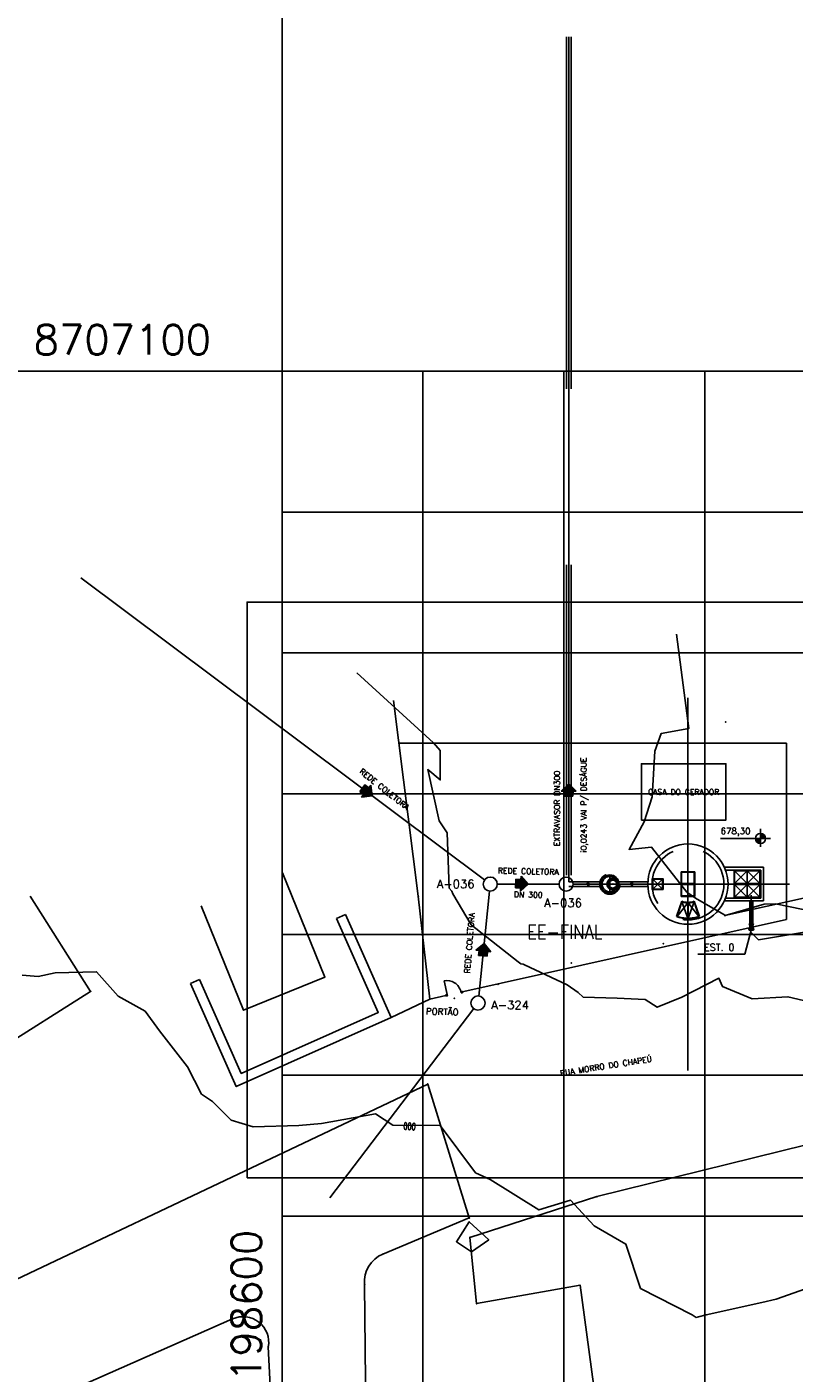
# Model space of a CAD drawing. Header units: millimetres. Extents: x 196436 to 199900, y 8705373 to 8708636.
# Tile 194 of 238: x 198582 to 198636, y 8707029 to 8707124. Entities that reach past the tile are written whole.
import ezdxf
from ezdxf.enums import TextEntityAlignment as Align

# ---------------------------------------------------------------- set-up
doc = ezdxf.new("R2010")
doc.units = ezdxf.units.MM
doc.header["$LTSCALE"] = 5
for name, pattern in [('DASHDOT', [1, 0.5, -0.25, 0, -0.25]), ('HIDDEN', [0.375, 0.25, -0.125]), ('HIDDEN2', [0.1875, 0.125, -0.0625])]:
    doc.linetypes.add(name, pattern=pattern)
for name, color, linetype in [('$CURVAS1', 30, 'Continuous'), ('$CURVAS2', 40, 'Continuous'), ('BAR-EIXOS', 7, 'DASHDOT'), ('BAR-PECAS', 2, 'Continuous'), ('CASA', 6, 'Continuous'), ('CERCA', 3, 'CERCA_LINE'), ('COTAS', 7, 'Continuous'), ('DIM', 7, 'Continuous'), ('EIXO', 7, 'Continuous'), ('ELEVAÇÃO', 2, 'Continuous'), ('ESTRUTURA', 5, 'Continuous'), ('LIMHATRA', 2, 'HIDDEN'), ('LINHA-FINA', 3, 'Continuous'), ('MALHA', 9, 'Continuous'), ('MEIO-FIO', 7, 'Continuous'), ('MURO', 9, 'Continuous'), ('NOVO', 8, 'Continuous'), ('RECALQUE', 6, 'HIDDEN2'), ('REDE', 22, 'Continuous'), ('REDE-SANITÁRIO', 6, 'Continuous'), ('RELAÇÀO', 2, 'Continuous'), ('SETA', 7, 'Continuous'), ('TAMPA', 3, 'Continuous'), ('TEXTO', 2, 'Continuous'), ('TXT_COORD', 3, 'Continuous')]:
    doc.layers.add(name, color=color, linetype=linetype)
doc.styles.add('GEOSIS', font='ROMANS.SHX')
doc.styles.add('ROMANS', font='romans.shx', dxfattribs={"width": 0.85})
doc.linetypes.add('CERCA_LINE', pattern='A,0.5,-0.2,["X",Standard,S=0.1,R=0,X=-0.1,Y=-0.05],-0.25', length=0.95)

# ---------------------------------------------------------------- blocks, each defined once
blk = doc.blocks.new('A$C26ED7CE0')
for p, q in [((0.106, 0), (0, 0.106)), ((0.046, 0.106), (0, 0.106)), ((0.166, 0.176), (0.046, 0.176)), ((0.046, 0.106), (0.046, 0.176)), ((0.106, 0), (0.212, 0.106)), ((0.166, 0.106), (0.166, 0.176)), ((0.212, 0.106), (0.166, 0.106))]:
    blk.add_line(p, q)
at = {"color": 0}
for p, q in [((0.107, 0.001), (0.001, 0.106)), ((0.108, 0.002), (0.005, 0.106)), ((0.11, 0.004), (0.008, 0.106)), ((0.112, 0.006), (0.012, 0.106)), ((0.114, 0.008), (0.015, 0.106)), ((0.115, 0.009), (0.019, 0.106)), ((0.117, 0.011), (0.022, 0.106)), ((0.119, 0.013), (0.026, 0.106)), ((0.121, 0.015), (0.029, 0.106)), ((0.123, 0.016), (0.033, 0.106)), ((0.124, 0.018), (0.036, 0.106)), ((0.126, 0.02), (0.04, 0.106)), ((0.128, 0.022), (0.044, 0.106)), ((0.163, 0.057), (0.046, 0.174)), ((0.161, 0.055), (0.046, 0.171)), ((0.16, 0.054), (0.046, 0.167)), ((0.158, 0.052), (0.046, 0.164)), ((0.156, 0.05), (0.046, 0.16)), ((0.154, 0.048), (0.046, 0.157)), ((0.153, 0.047), (0.046, 0.153)), ((0.151, 0.045), (0.046, 0.149)), ((0.149, 0.043), (0.046, 0.146)), ((0.147, 0.041), (0.046, 0.142)), ((0.145, 0.039), (0.046, 0.139)), ((0.144, 0.038), (0.046, 0.135)), ((0.142, 0.036), (0.046, 0.132)), ((0.14, 0.034), (0.046, 0.128)), ((0.138, 0.032), (0.046, 0.125)), ((0.137, 0.031), (0.046, 0.121)), ((0.135, 0.029), (0.046, 0.118)), ((0.133, 0.027), (0.046, 0.114)), ((0.131, 0.025), (0.046, 0.111)), ((0.13, 0.024), (0.046, 0.107)), ((0.165, 0.059), (0.048, 0.176)), ((0.167, 0.061), (0.051, 0.176)), ((0.168, 0.062), (0.055, 0.176)), ((0.17, 0.064), (0.058, 0.176)), ((0.172, 0.066), (0.062, 0.176)), ((0.174, 0.068), (0.065, 0.176)), ((0.176, 0.069), (0.069, 0.176)), ((0.177, 0.071), (0.072, 0.176)), ((0.179, 0.073), (0.076, 0.176)), ((0.181, 0.075), (0.08, 0.176)), ((0.183, 0.077), (0.083, 0.176)), ((0.184, 0.078), (0.087, 0.176)), ((0.186, 0.08), (0.09, 0.176)), ((0.188, 0.082), (0.094, 0.176)), ((0.166, 0.107), (0.097, 0.176)), ((0.166, 0.111), (0.101, 0.176)), ((0.166, 0.114), (0.104, 0.176)), ((0.166, 0.118), (0.108, 0.176)), ((0.166, 0.121), (0.111, 0.176)), ((0.166, 0.125), (0.115, 0.176)), ((0.166, 0.128), (0.118, 0.176)), ((0.166, 0.132), (0.122, 0.176)), ((0.166, 0.136), (0.126, 0.176)), ((0.166, 0.139), (0.129, 0.176)), ((0.166, 0.143), (0.133, 0.176)), ((0.166, 0.146), (0.136, 0.176)), ((0.166, 0.15), (0.14, 0.176)), ((0.166, 0.153), (0.143, 0.176)), ((0.166, 0.157), (0.147, 0.176)), ((0.166, 0.16), (0.15, 0.176)), ((0.166, 0.164), (0.154, 0.176)), ((0.166, 0.167), (0.157, 0.176)), ((0.166, 0.171), (0.161, 0.176)), ((0.166, 0.174), (0.164, 0.176)), ((0.19, 0.084), (0.167, 0.106)), ((0.191, 0.085), (0.171, 0.106)), ((0.193, 0.087), (0.174, 0.106)), ((0.195, 0.089), (0.178, 0.106)), ((0.197, 0.091), (0.181, 0.106)), ((0.199, 0.092), (0.185, 0.106)), ((0.2, 0.094), (0.188, 0.106)), ((0.202, 0.096), (0.192, 0.106))]:
    blk.add_line(p, q, dxfattribs=at)
blk = doc.blocks.new('A$C2AA627E1')
at = {"layer": 'BAR-EIXOS'}
for p, q in [((3, 0), (0, 0)), ((3.65, 0), (2.55, 0)), ((3.1, -0.65), (3.1, 0.65)), ((3.27, 0), (6.27, 0)), ((13.141, -1.78), (13.141, -0.78))]:
    blk.add_line(p, q, dxfattribs=at)
at = {"layer": 'BAR-PECAS', "linetype": 'HIDDEN', "ltscale": 4}
for p, q in [((2.47, 0.163), (0.192, 0.163)), ((3.729, 0.163), (5.8, 0.163)), ((2.47, -0.163), (0.192, -0.163)), ((3.729, -0.163), (5.8, -0.163))]:
    blk.add_line(p, q, dxfattribs=at)
at = {"layer": 'BAR-PECAS', "color": 9}
for p, q in [((3.016, 0.297), (3.016, 0.297)), ((3.022, 0.304), (3.022, 0.304))]:
    blk.add_line(p, q, dxfattribs=at)
at = {"layer": 'BAR-PECAS', "color": 7}
for points in [[(2.905, 0.01, 0.42126), (2.91, 0.005), (2.995, 0.005, 0.405361), (3, 0.01)], [(3, -0.01, 0.405361), (2.995, -0.005), (2.91, -0.005, 0.42126), (2.905, -0.01)], [(2.933, -0.15, 0.42126), (2.939, -0.152), (3.018, -0.12, 0.405361), (3.021, -0.113)], [(3.028, -0.131, 0.405361), (3.022, -0.129), (2.943, -0.161, 0.42126), (2.94, -0.168)], [(3.019, -0.286, 0.42126), (3.026, -0.286), (3.087, -0.226, 0.405361), (3.087, -0.219)], [(3.101, -0.233, 0.405361), (3.094, -0.233), (3.033, -0.293, 0.42126), (3.033, -0.3)], [(3.152, -0.379, 0.42126), (3.158, -0.377), (3.191, -0.298, 0.405361), (3.188, -0.291)], [(3.206, -0.299, 0.405361), (3.2, -0.301), (3.167, -0.38, 0.42126), (3.17, -0.387)], [(3.31, -0.415, 0.42126), (3.315, -0.41), (3.315, -0.324, 0.405361), (3.31, -0.319)], [(3.329, -0.319, 0.405361), (3.324, -0.324), (3.324, -0.41, 0.42126), (3.33, -0.415)], [(3.469, -0.387, 0.42126), (3.472, -0.38), (3.439, -0.301, 0.405361), (3.433, -0.299)], [(3.451, -0.291, 0.405361), (3.448, -0.298), (3.481, -0.377, 0.42126), (3.487, -0.379)], [(3.606, -0.3, 0.42126), (3.606, -0.293), (3.545, -0.233, 0.405361), (3.539, -0.233)], [(3.552, -0.219, 0.405361), (3.552, -0.226), (3.613, -0.286, 0.42126), (3.62, -0.286)]]:
    blk.add_lwpolyline(points, format="xyb", dxfattribs=at)
for points in [[(2.948, 0.118, 0.069165), (2.931, 0.033, 1.056909), (2.964, 0.031, -0.068992), (2.979, 0.107, 1.056909)], [(2.931, -0.033, 0.069165), (2.948, -0.118, 1.056909), (2.979, -0.107, -0.068992), (2.964, -0.031, 1.056909)], [(2.973, -0.179, 0.069165), (3.021, -0.252, 1.056909), (3.046, -0.229, -0.068992), (3.003, -0.165, 1.056909)], [(3.068, -0.298, 0.069165), (3.14, -0.347, 1.056909), (3.155, -0.317, -0.068992), (3.09, -0.273, 1.056909)], [(3.201, -0.372, 0.069165), (3.287, -0.389, 1.056909), (3.288, -0.356, -0.068992), (3.212, -0.34, 1.056909)], [(3.352, -0.389, 0.069165), (3.438, -0.372, 1.056909), (3.427, -0.34, -0.068992), (3.351, -0.356, 1.056909)], [(3.499, -0.347, 0.069165), (3.571, -0.298, 1.056909), (3.549, -0.273, -0.068992), (3.484, -0.317, 1.056909)], [(3.618, -0.252, 0.069165), (3.666, -0.179, 1.056909), (3.636, -0.165, -0.068992), (3.593, -0.229, 1.056909)]]:
    blk.add_lwpolyline(points, format="xyb", close=True, dxfattribs=at)
at = {"layer": 'BAR-PECAS', "color": 9}
for points in [[(3.021, 0.113, 0.405361), (3.018, 0.12), (2.939, 0.152, 0.42126), (2.933, 0.15)], [(2.94, 0.168, 0.42126), (2.943, 0.161), (3.022, 0.129, 0.405361), (3.028, 0.131)], [(3.087, 0.219, 0.405361), (3.087, 0.226), (3.026, 0.286, 0.42126), (3.019, 0.286)], [(3.033, 0.3, 0.42126), (3.033, 0.293), (3.094, 0.233, 0.405361), (3.101, 0.233)], [(3.188, 0.291, 0.405361), (3.191, 0.298), (3.158, 0.377, 0.42126), (3.152, 0.379)], [(3.17, 0.387, 0.42126), (3.167, 0.38), (3.2, 0.301, 0.405361), (3.206, 0.299)], [(3.31, 0.319, 0.405361), (3.315, 0.324), (3.315, 0.41, 0.42126), (3.31, 0.415)], [(3.33, 0.415, 0.42126), (3.324, 0.41), (3.324, 0.324, 0.405361), (3.329, 0.319)], [(3.433, 0.299, 0.405361), (3.439, 0.301), (3.472, 0.38, 0.42126), (3.469, 0.387)], [(3.487, 0.379, 0.42126), (3.481, 0.377), (3.448, 0.298, 0.405361), (3.451, 0.291)], [(3.539, 0.233, 0.405361), (3.545, 0.233), (3.606, 0.293, 0.42126), (3.606, 0.3)], [(3.62, 0.286, 0.42126), (3.613, 0.286), (3.552, 0.226, 0.405361), (3.552, 0.219)], [(3.611, 0.131, 0.405361), (3.617, 0.129), (3.696, 0.161, 0.42126), (3.699, 0.168)], [(3.707, 0.15, 0.42126), (3.7, 0.152), (3.621, 0.12, 0.405361), (3.618, 0.113)], [(3.639, 0.01, 0.405361), (3.644, 0.005), (3.729, 0.005, 0.42126), (3.734, 0.01)], [(3.699, -0.168, 0.42126), (3.696, -0.161), (3.617, -0.129, 0.405361), (3.611, -0.131)], [(3.618, -0.113, 0.405361), (3.621, -0.12), (3.7, -0.152, 0.42126), (3.707, -0.15)], [(3.734, -0.01, 0.42126), (3.729, -0.005), (3.644, -0.005, 0.405361), (3.639, -0.01)]]:
    blk.add_lwpolyline(points, format="xyb", dxfattribs=at)
for points in [[(3.021, 0.252, 0.069165), (2.973, 0.179, 1.056909), (3.003, 0.165, -0.068992), (3.046, 0.229, 1.056909)], [(3.14, 0.347, 0.069165), (3.068, 0.298, 1.056909), (3.09, 0.273, -0.068992), (3.155, 0.317, 1.056909)], [(3.287, 0.389, 0.069165), (3.201, 0.372, 1.056909), (3.212, 0.34, -0.068992), (3.288, 0.356, 1.056909)], [(3.438, 0.372, 0.069165), (3.352, 0.389, 1.056909), (3.351, 0.356, -0.068992), (3.427, 0.34, 1.056909)], [(3.571, 0.298, 0.069165), (3.499, 0.347, 1.056909), (3.484, 0.317, -0.068992), (3.549, 0.273, 1.056909)], [(3.666, 0.179, 0.069165), (3.618, 0.252, 1.056909), (3.593, 0.229, -0.068992), (3.636, 0.165, 1.056909)], [(3.709, 0.033, 0.069165), (3.692, 0.118, 1.056909), (3.66, 0.107, -0.068992), (3.675, 0.031, 1.056909)], [(3.692, -0.118, 0.069165), (3.709, -0.033, 1.056909), (3.675, -0.031, -0.068992), (3.66, -0.107, 1.056909)]]:
    blk.add_lwpolyline(points, format="xyb", close=True, dxfattribs=at)
at = {"layer": 'BAR-PECAS', "color": 7}
blk.add_lwpolyline([(3.027, -0.022), (3.094, -0.022), (3.094, 0.022), (3.027, 0.022)], close=True, dxfattribs=at)
at = {"layer": 'BAR-PECAS', "color": 3}
for radius in [0.425, 0.3, 0.0239]:
    blk.add_circle((3.32, 0), radius, dxfattribs=at)
blk.add_arc((3.32, 0), 0.279, 184.61473, 175.38527, dxfattribs=at)
at = {"layer": 'EIXO', "ltscale": 3}
for p, q in [((8.645, 2.85), (8.645, -1.3)), ((3.796, 0), (6.473, 0)), ((5.795, 0), (9.945, 0))]:
    blk.add_line(p, q, dxfattribs=at)
at = {"layer": 'ESTRUTURA', "color": 6}
for p, q in [((11.227, 1.2), (14.016, 1.2)), ((14.016, -1.2), (14.016, 1.2)), ((11.233, -1.2), (14.016, -1.2))]:
    blk.add_line(p, q, dxfattribs=at)
at = {"layer": 'ESTRUTURA'}
blk.add_line((14.016, -0.12), (14.016, -0.04), dxfattribs=at)
at = {"layer": 'ESTRUTURA', "color": 6}
blk.add_circle((8.645, 0), 2.85, dxfattribs=at)
at = {"layer": 'ESTRUTURA', "color": 4}
blk.add_circle((3.1, 0), 0.65, dxfattribs=at)
at = {"layer": 'LIMHATRA', "ltscale": 3.5}
for p, q in [((11.312, 1), (13.816, 1)), ((13.816, -1), (13.816, 1)), ((11.316, -1), (13.816, -1))]:
    blk.add_line(p, q, dxfattribs=at)
blk.add_circle((8.645, 0), 2.55, dxfattribs=at)
at = {"layer": 'LINHA-FINA', "color": 2, "linetype": 'HIDDEN', "ltscale": 2.5}
for radius in [0.72, 0.55]:
    blk.add_circle((3.1, 0), radius, dxfattribs=at)
at = {"layer": 'TAMPA', "color": 7, "linetype": 'Continuous'}
for p, q in [((11.921, 0), (11.921, 0.98)), ((13.791, 0.98), (11.921, 0.98)), ((11.931, 0.01), (11.931, 0.97)), ((13.781, 0.97), (11.931, 0.97)), ((13.781, 0.01), (13.781, 0.97)), ((13.791, 0), (13.791, 0.98)), ((9.13, 0.88), (8.16, 0.88)), ((8.16, 0), (8.16, 0.88)), ((9.13, 0), (8.16, 0)), ((8.16, 0), (8.16, -0.88)), ((9.12, 0.87), (8.17, 0.87)), ((8.17, 0.01), (8.17, 0.87)), ((9.12, 0.01), (8.17, 0.01)), ((9.12, 0.01), (9.12, 0.87)), ((9.13, 0), (9.13, 0.88)), ((9.13, 0), (9.13, -0.88)), ((13.791, 0), (11.921, 0)), ((13.791, 0), (11.921, 0)), ((11.921, 0), (11.921, -0.98)), ((13.791, 0), (11.921, 0)), ((13.781, 0.01), (11.931, 0.01)), ((12.856, 0.04), (12.856, 0.94)), ((13.791, 0), (13.791, -0.98)), ((9.13, -0.88), (8.16, -0.88)), ((9.12, -0.01), (8.17, -0.01)), ((8.17, -0.01), (8.17, -0.87)), ((9.12, -0.87), (8.17, -0.87)), ((9.12, -0.01), (9.12, -0.87)), ((11.931, -0.01), (11.931, -0.97)), ((13.781, -0.01), (11.931, -0.01)), ((12.856, -0.04), (12.856, -0.94)), ((13.781, -0.01), (13.781, -0.97)), ((7.83, -2.31), (8.2, -1.22)), ((8.638, -2.45), (8.641, -1.3)), ((8.648, -1.3), (8.652, -2.45)), ((9.092, -1.221), (9.458, -2.311)), ((13.791, -0.98), (11.921, -0.98)), ((13.781, -0.97), (11.931, -0.97))]:
    blk.add_line(p, q, dxfattribs=at)
at = {"layer": 'TAMPA', "color": 9, "linetype": 'Continuous'}
for p, q in [((6.145, 0.35), (6.845, -0.35)), ((6.845, 0.35), (6.145, -0.35)), ((11.956, 0.94), (12.856, 0.04)), ((12.856, 0.94), (11.956, 0.04)), ((12.856, 0.04), (13.756, 0.94)), ((12.856, 0.94), (13.756, 0.04)), ((11.956, -0.94), (12.856, -0.04)), ((12.856, -0.94), (11.956, -0.04)), ((12.856, -0.04), (13.756, -0.94)), ((12.856, -0.94), (13.756, -0.04)), ((8.641, -1.33), (7.868, -2.292)), ((8.638, -2.42), (8.218, -1.26)), ((9.42, -2.292), (8.649, -1.33)), ((8.651, -2.42), (9.073, -1.259))]:
    blk.add_line(p, q, dxfattribs=at)
at = {"layer": 'TAMPA', "linetype": 'HIDDEN', "ltscale": 2}
for p, q in [((9.095, 0.84), (8.195, 0.84)), ((8.195, 0.04), (8.195, 0.84)), ((9.095, 0.04), (8.195, 0.04)), ((9.095, 0.04), (9.095, 0.84)), ((13.756, 0.94), (11.956, 0.94)), ((11.956, 0.04), (11.956, 0.94)), ((13.756, 0.04), (11.956, 0.04)), ((13.756, 0.04), (13.756, 0.94)), ((9.095, -0.04), (8.195, -0.04)), ((8.195, -0.04), (8.195, -0.84)), ((9.095, -0.84), (8.195, -0.84)), ((9.095, -0.04), (9.095, -0.84)), ((13.756, -0.04), (11.956, -0.04)), ((11.956, -0.04), (11.956, -0.94)), ((13.756, -0.94), (11.956, -0.94)), ((13.756, -0.04), (13.756, -0.94)), ((7.868, -2.292), (8.218, -1.258)), ((9.073, -1.259), (9.42, -2.292))]:
    blk.add_line(p, q, dxfattribs=at)
at = {"layer": 'TAMPA', "color": 7, "linetype": 'Continuous'}
blk.add_lwpolyline([(6.875, -0.38), (6.115, -0.38), (6.115, 0.38), (6.875, 0.38)], close=True, dxfattribs=at)
at = {"layer": 'TAMPA', "linetype": 'HIDDEN', "ltscale": 2}
blk.add_lwpolyline([(6.845, -0.35), (6.145, -0.35), (6.145, 0.35), (6.845, 0.35)], close=True, dxfattribs=at)
at = {"layer": 'TAMPA', "color": 7, "linetype": 'Continuous'}
for radius, start, end in [(1.3, 249.95112, 290.11212), (2.45, 250.57268, 289.38612)]:
    blk.add_arc((8.645, 0), radius, start, end, dxfattribs=at)
at = {"layer": 'TAMPA', "linetype": 'HIDDEN', "ltscale": 2}
for radius, end in [(1.33, 288.78471), (2.42, 288.68599)]:
    blk.add_arc((8.645, 0), radius, 251.27442, end, dxfattribs=at)
at = {"layer": 'SETA', "rotation": 90}
for p in [(1.671, -0.109), (4.764, -0.106)]:
    blk.add_blockref('A$C26ED7CE0', p, dxfattribs=at)

msp = doc.modelspace()

# ---------------------------------------------------------------- hatches: boundary and pattern name
at = {"layer": 'ELEVAÇÃO'}
h = msp.add_hatch(color=256, dxfattribs=at)
h.paths.add_polyline_path([(198633.958, 8707067.18, -0.414214), (198634.318, 8707066.82), (198633.958, 8707066.82)])
h.paths.add_polyline_path([(198633.598, 8707066.82), (198633.958, 8707066.82), (198633.958, 8707066.46, -0.414214)])

# ---------------------------------------------------------------- linework, layer by layer
at = {"layer": '$CURVAS1'}
for points in [[(198638.348, 8707035.259, 680), (198635.065, 8707034.111, 680), (198634.044, 8707033.873, 680), (198630.107, 8707032.992, 680), (198629.558, 8707032.856, 680), (198629.393, 8707032.803, 680), (198629.104, 8707032.996, 680), (198625.428, 8707034.872, 680), (198624.395, 8707038.017, 680), (198622.138, 8707039.315, 680), (198620.479, 8707041.126, 680), (198618.222, 8707040.444, 680), (198614.764, 8707042.595, 680), (198614.764, 8707042.595, 680), (198613.735, 8707043.064, 680), (198611.228, 8707046.434, 680), (198607.864, 8707046.459, 680), (198606.634, 8707047.259, 680), (198602.811, 8707046.587, 680), (198601.202, 8707046.426, 680), (198597.947, 8707046.334, 680), (198596.393, 8707046.825, 680), (198595.073, 8707048.146, 680), (198594.293, 8707048.662, 680), (198593.295, 8707050.609, 680), (198591.293, 8707053.162, 680), (198590.277, 8707054.554, 680), (198588.37, 8707055.611, 680), (198586.843, 8707057.35, 680), (198583.889, 8707057.274, 680), (198582.688, 8707057.012, 680), (198581.55, 8707057.115, 680)], [(198613.433, 8707037.47, 680), (198612.375, 8707038.185, 680), (198613.289, 8707039.603, 680), (198614.668, 8707038.326, 680), (198613.433, 8707037.47, 680)]]:
    msp.add_polyline3d(points, dxfattribs=at)
at = {"layer": '$CURVAS2'}
for points in [[(198638.833, 8707061.392, 678), (198635.009, 8707062.189, 678), (198634.21, 8707062.159, 678), (198631.452, 8707061.357, 678), (198631.421, 8707061.366, 678), (198631.342, 8707061.413, 678), (198629.337, 8707062.59, 678), (198628.73, 8707062.998, 678), (198626.228, 8707066.195, 678), (198624.626, 8707066.047, 678), (198625.686, 8707068.012, 678), (198626.263, 8707069.785, 678), (198626.445, 8707073.008, 678), (198626.902, 8707074.271, 678), (198628.86, 8707074.622, 678), (198628, 8707081.331, 678)], [(198605.316, 8707078.581, 679), (198610.752, 8707073.61, 679), (198611.232, 8707073.063, 679), (198611.232, 8707070.975, 679), (198610.341, 8707071.716, 679), (198611.152, 8707068.075, 679), (198611.71, 8707067.215, 679), (198611.862, 8707063.299, 679), (198612.054, 8707063.071, 679), (198612.123, 8707062.888, 679), (198613.426, 8707060.695, 679), (198616.767, 8707058.051, 679), (198616.941, 8707057.908, 679), (198617.118, 8707057.896, 679), (198617.199, 8707057.847, 679), (198620.221, 8707056.422, 679), (198621.013, 8707055.879, 679), (198621.37, 8707055.556, 679), (198623.777, 8707055.479, 679), (198625.777, 8707055.389, 679), (198626.627, 8707054.833, 679), (198628.371, 8707055.544, 679), (198631.006, 8707056.89, 679), (198631.255, 8707056.314, 679), (198633.362, 8707055.43, 679), (198635.893, 8707055.576, 679), (198638.6, 8707054.926, 679)]]:
    msp.add_polyline3d(points, dxfattribs=at)
at = {"color": 2}
msp.add_lwpolyline([(198597.522, 8707042.71), (198645.242, 8707042.71), (198645.242, 8707083.608), (198597.522, 8707083.608)], close=True, dxfattribs=at)
at = {"color": 4}
for centre in [(198614.775, 8707063.58), (198620.16, 8707063.58), (198613.905, 8707055.133, 679.3)]:
    msp.add_circle(centre, 0.5, dxfattribs=at)
at = {"layer": 'BAR-EIXOS', "ltscale": 100}
for p, q in [((198620.352, 8707063.743), (198620.352, 8707123.743)), ((198628.805, 8707050.346), (198628.805, 8707076.815)), ((198625.955, 8707063.58), (198636.005, 8707063.58))]:
    msp.add_line(p, q, dxfattribs=at)
at = {"layer": 'BAR-EIXOS'}
for p, q in [((198633.3, 8707062.801), (198633.3, 8707060.301)), ((198633.3, 8707060.651), (198633.3, 8707060.301)), ((198633.3, 8707060.641), (198633.3, 8707060.391))]:
    msp.add_line(p, q, dxfattribs=at)
at = {"layer": 'BAR-PECAS', "color": 3, "linetype": 'HIDDEN', "ltscale": 20}
for p, q in [((198620.189, 8707123.743), (198620.189, 8707064.216)), ((198620.515, 8707123.743), (198620.515, 8707064.216)), ((198633.189, 8707062.38, -921.5), (198633.189, 8707060.739, -921.5)), ((198633.411, 8707062.38, -921.5), (198633.411, 8707060.73, -921.5))]:
    msp.add_line(p, q, dxfattribs=at)
at = {"layer": 'BAR-PECAS'}
for p, q in [((198633.477, 8707060.386), (198633.124, 8707060.386)), ((198633.468, 8707060.377), (198633.133, 8707060.377))]:
    msp.add_line(p, q, dxfattribs=at)
at = {"layer": 'BAR-PECAS', "linetype": 'HIDDEN', "ltscale": 5}
for p, q in [((198633.161, 8707060.73), (198633.44, 8707060.73)), ((198633.189, 8707060.651), (198633.163, 8707060.406)), ((198633.411, 8707060.651), (198633.437, 8707060.406))]:
    msp.add_line(p, q, dxfattribs=at)
at = {"layer": 'BAR-PECAS'}
msp.add_lwpolyline([(198633.124, 8707060.406), (198633.477, 8707060.406), (198633.477, 8707060.386), (198633.468, 8707060.377, -0.181063), (198633.437, 8707060.301), (198633.163, 8707060.301, -0.181063), (198633.133, 8707060.377), (198633.124, 8707060.386)], format="xyb", close=True, dxfattribs=at)
at = {"layer": 'BAR-PECAS', "linetype": 'HIDDEN', "ltscale": 5}
msp.add_lwpolyline([(198633.448, 8707060.757), (198633.152, 8707060.757), (198633.152, 8707060.739), (198633.161, 8707060.73, 0.176136), (198633.189, 8707060.651), (198633.411, 8707060.651, 0.176136), (198633.44, 8707060.73), (198633.448, 8707060.739)], format="xyb", close=True, dxfattribs=at)
at = {"layer": 'CASA'}
for p, q in [((198586.414, 8707055.962), (198582.131, 8707062.719)), ((198543.651, 8707028.855), (198586.414, 8707055.962))]:
    msp.add_line(p, q, dxfattribs=at)
msp.add_lwpolyline([(198594.251, 8707062.033), (198597.269, 8707054.624), (198603.045, 8707056.976), (198600.028, 8707064.385)], dxfattribs=at)
msp.add_point((198586.415, 8707055.961, 680.082), dxfattribs=at)
at = {"layer": 'CERCA', "color": 2, "ltscale": 20}
for p, q in [((198608.288, 8707073.58), (198635.805, 8707073.58)), ((198635.805, 8707061.056), (198635.805, 8707073.58)), ((198612.691, 8707055.905), (198635.805, 8707061.056)), ((198611.623, 8707055.662), (198610.485, 8707055.414))]:
    msp.add_line(p, q, dxfattribs=at)
at = {"layer": 'CERCA', "color": 2, "linetype": 'Continuous', "ltscale": 500}
msp.add_line((198611.497, 8707056.707), (198611.71, 8707055.732), dxfattribs=at)
at = {"layer": 'CERCA', "ltscale": 20}
for points in [[(198631.42, 8707061.341), (198689.036, 8707074.07), (198734.037, 8707083.696), (198732.071, 8707098.567)], [(198623.422, 8707018.214), (198621.151, 8707035.096), (198613.8, 8707033.787), (198613.332, 8707038.484), (198622.34, 8707041.384), (198655.796, 8707049.652), (198694.874, 8707057.545), (198741.329, 8707060.276), (198816.793, 8707071.506), (198876.171, 8707079.138), (198940.815, 8707081.012)], [(198607.755, 8707054.114), (198610.485, 8707055.414)]]:
    msp.add_lwpolyline(points, dxfattribs=at)
at = {"layer": 'CERCA', "color": 2, "ltscale": 20}
msp.add_lwpolyline([(198610.485, 8707055.414), (198609.664, 8707062.718), (198607.904, 8707076.616)], dxfattribs=at)
at = {"layer": 'CERCA', "color": 4, "linetype": 'Continuous', "ltscale": 500}
for points in [[(198611.633, 8707055.613), (198611.731, 8707055.635), (198611.71, 8707055.732), (198611.612, 8707055.711)], [(198612.704, 8707055.847), (198612.801, 8707055.868), (198612.78, 8707055.966), (198612.682, 8707055.945)]]:
    msp.add_lwpolyline(points, close=True, dxfattribs=at)
at = {"layer": 'CERCA', "color": 7, "linetype": 'Continuous', "ltscale": 500}
msp.add_arc((198611.711, 8707055.737), 0.993, 12.0475, 102.43339, dxfattribs=at)
at = {"layer": 'CERCA'}
for p in [(198631.479, 8707075.083, 677.527), (198609.665, 8707062.717, 679.311), (198631.422, 8707061.34, 678.001), (198627.065, 8707059.351, 678.236), (198620.519, 8707057.979, 678.726), (198615.331, 8707056.47, 679.254), (198610.486, 8707055.412, 679.625), (198622.341, 8707041.383, 679.744), (198613.333, 8707038.483, 679.948), (198621.152, 8707035.095, 680.528), (198613.801, 8707033.786, 680.188)]:
    msp.add_point(p, dxfattribs=at)
at = {"layer": 'DIM', "color": 1}
msp.add_circle((198621.486, 8707062.809), 83.371, dxfattribs=at)
at = {"layer": 'ELEVAÇÃO', "color": 3, "linetype": 'Continuous'}
for p, q in [((198634.654, 8707066.82), (198631.122, 8707066.82)), ((198633.958, 8707066.235), (198633.958, 8707067.512))]:
    msp.add_line(p, q, dxfattribs=at)
msp.add_circle((198633.958, 8707066.82), 0.36, dxfattribs=at)
at = {"layer": 'ESTRUTURA', "color": 6}
msp.add_lwpolyline([(198625.5, 8707068.128), (198631.5, 8707068.128), (198631.5, 8707072.128), (198625.5, 8707072.128)], close=True, dxfattribs=at)
at = {"layer": 'MALHA'}
for p, q in [((198600, 8708635.599), (198600, 8705384.785)), ((198600, 8708635.599), (198600, 8705384.785)), ((196441.61, 8707100), (199000, 8707100)), ((198610, 8707100), (198610, 8707000)), ((198620, 8707100), (198620, 8707000)), ((198630, 8707100), (198630, 8707000)), ((198600, 8707090), (198700, 8707090)), ((198600, 8707080), (199000, 8707080)), ((198600, 8707070), (198700, 8707070)), ((198600, 8707060), (198700, 8707060)), ((198600, 8707050), (198700, 8707050)), ((198600, 8707040), (198700, 8707040))]:
    msp.add_line(p, q, dxfattribs=at)
at = {"layer": 'MEIO-FIO'}
for points in [[(198352.288, 8706980.115), (198360.999, 8706979.124), (198404.003, 8706986.863), (198460.795, 8706996.381), (198463.905, 8706997.106), (198527.763, 8707010.169), (198610.343, 8707049.375), (198613.278, 8707039.869), (198607.154, 8707037.303, 0.326099), (198605.852, 8707035.149), (198606.112, 8707010.117)], [(198535.045, 8707005.588), (198596.489, 8707032.704, -0.60038), (198599.025, 8707030.712), (198599.885, 8707013.771)]]:
    msp.add_lwpolyline(points, format="xyb", dxfattribs=at)
for p in [(198610.344, 8707049.374, 679.979), (198613.279, 8707039.867, 680.012), (198607.155, 8707037.302, 680.122), (198605.853, 8707035.148, 680.179), (198596.489, 8707032.702, 680.337), (198599.026, 8707030.71, 680.303)]:
    msp.add_point(p, dxfattribs=at)
at = {"layer": 'MURO'}
for points in [[(198593.5, 8707056.524), (198596.755, 8707049.216), (198607.755, 8707054.114), (198604.501, 8707061.423)], [(198594.14, 8707056.809), (198597.11, 8707050.14), (198606.831, 8707054.469), (198603.861, 8707061.138)], [(198603.861, 8707061.138), (198604.501, 8707061.423)], [(198593.5, 8707056.524), (198594.14, 8707056.809)]]:
    msp.add_lwpolyline(points, dxfattribs=at)
for p in [(198607.756, 8707054.113, 679.709), (198596.756, 8707049.215, 679.905)]:
    msp.add_point(p, dxfattribs=at)
at = {"layer": 'NOVO'}
msp.add_point((198612.221, 8707055.456), dxfattribs=at)
msp.add_point((198612.221, 8707055.456), dxfattribs=at)
at = {"layer": 'REDE', "color": 5}
msp.add_lwpolyline([(198633.3, 8707060.151), (198633.818, 8707059.633), (198692.175, 8707069.245), (198892.622, 8707092.876), (199000.571, 8707088.22), (199039.374, 8707097.894), (199088.059, 8707123.486), (199179.076, 8707187.139), (199350.335, 8707277.958), (199489.56, 8707356.837), (199526.737, 8707384.241), (199539.368, 8707464.745), (199543.124, 8707487.748), (199553.064, 8707543.49), (199562.79, 8707595.634), (199564.724, 8707603.473), (199534.127, 8707638.367)], dxfattribs=at)
at = {"layer": 'REDE-SANITÁRIO', "linetype": 'HIDDEN', "ltscale": 44}
for p, q in [((198585.712, 8707085.323), (198614.375, 8707063.88)), ((198613.957, 8707055.631), (198614.724, 8707063.083)), ((198615.275, 8707063.58), (198619.66, 8707063.58)), ((198603.381, 8707041.289), (198613.603, 8707054.735))]:
    msp.add_line(p, q, dxfattribs=at)
at = {"layer": 'RELAÇÀO', "color": 3}
for p, q in [((198632.835, 8707058.604, -678), (198633.3, 8707060.301)), ((198629.514, 8707058.604, -678), (198632.835, 8707058.604, -678))]:
    msp.add_line(p, q, dxfattribs=at)

# ---------------------------------------------------------------- block references
at = {"layer": 'BAR-PECAS', "color": 3, "linetype": 'HIDDEN', "ltscale": 40}
msp.add_blockref('A$C2AA627E1', (198620.16, 8707063.58), dxfattribs=at)
at = {"layer": 'COTAS', "zscale": 5}
for p, xscale, yscale, rotation in [((198606.072, 8707069.429), 5.000000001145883, 5.000000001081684, 52.86457385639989), ((198620.882, 8707070.701), 4.999999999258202, 5, 179.4328949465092), ((198617.444, 8707063.051), 4.999999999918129, 5.000000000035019, 87.49793136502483), ((198614.868, 8707059.3), 5.000000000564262, 5.00000000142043, 173.7867815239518)]:
    msp.add_blockref('A$C26ED7CE0', p, dxfattribs=dict(at, xscale=xscale, yscale=yscale, rotation=rotation))

# ---------------------------------------------------------------- texts
at = {"layer": 'RECALQUE', "color": 6, "style": 'ROMANS', "width": 0.85}
msp.add_text('EE-FINAL', height=1, dxfattribs=at).set_placement((198617.384, 8707059.697, -1156.776))
at = {"layer": 'TEXTO', "style": 'ROMANS'}
for s, rotation, p in [('REDE COLETORA', 321.16252, (198607.264, 8707070.315)), ('REDE COLETORA', 358.60662, (198617.474, 8707064.491)), ('DN 300', 358.60662, (198617.474, 8707062.825)), ('REDE COLETORA', 85.51592, (198613.303, 8707059.401))]:
    msp.add_text(s, height=0.4, rotation=rotation, dxfattribs=at).set_placement(p, align=Align.MIDDLE)
for s, rotation, p in [('i0,0243 VAI P/ DESÁGUE', 89.94972, (198621.609, 8707069.202)), ('EXTRAVASOR DN300', 89.94972, (198619.711, 8707068.949)), ('CASA DO GERADOR', 360, (198628.496, 8707069.913))]:
    msp.add_text(s, height=0.4, rotation=rotation, dxfattribs=at).set_placement(p, align=Align.CENTER)
for s, rotation, p in [('678,30', 0, (198631.122, 8707067.121)), ('PORTÃO', 358.43607, (198610.207, 8707054.324))]:
    msp.add_text(s, height=0.45, rotation=rotation, dxfattribs=at).set_placement(p)
at = {"layer": 'TEXTO', "color": 4, "style": 'ROMANS'}
for s, p in [('A-036', (198612.316, 8707063.294)), ('A-036', (198619.934, 8707061.947)), ('A-324', (198616.182, 8707054.696, 679.3))]:
    msp.add_text(s, height=0.6, dxfattribs=at).set_placement(p, align=Align.CENTER)
at = {"layer": 'TEXTO', "style": 'ROMANS'}
msp.add_text('EST. 0', height=0.5, dxfattribs=at).set_placement((198631.024, 8707058.833, -1383.653), align=Align.CENTER)
at = {"layer": 'TEXTO', "ltscale": 4, "style": 'ROMANS'}
msp.add_text('RUA MORRO DO CHAPEÚ', height=0.4, rotation=9.01862, dxfattribs=at).set_placement((198619.773, 8707049.827), align=Align.BOTTOM_LEFT)
at = {"layer": 'TEXTO', "style": 'GEOSIS', "width": 0.65}
msp.add_text('000', height=0.5, rotation=356.16434, dxfattribs=at).set_placement((198609.023, 8707045.973, -705.681), align=Align.BOTTOM_CENTER)
at = {"layer": 'TXT_COORD', "style": 'GEOSIS'}
msp.add_text('8707100', height=2.1, dxfattribs=at).set_placement((198594.968, 8707100.558), align=Align.BOTTOM_RIGHT)
msp.add_text('198600', height=2.1, rotation=90, dxfattribs=at).set_placement((198599.154, 8707039.031), align=Align.BOTTOM_RIGHT)

doc.saveas('drawing.dxf')
